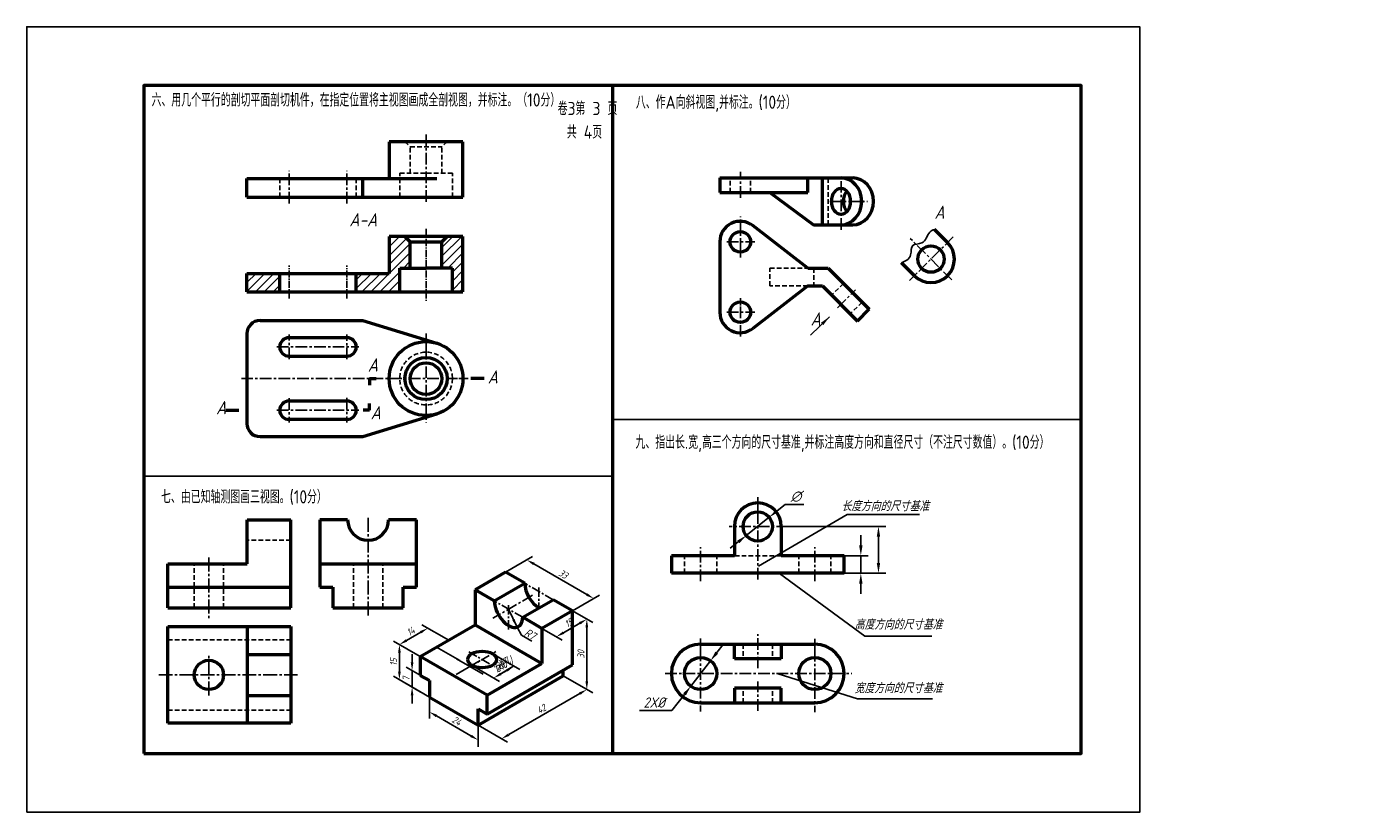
# Model space of a CAD drawing. Header units: millimetres. Extents: x 0 to 457, y 0 to 268.
import ezdxf

# ---------------------------------------------------------------- set-up
doc = ezdxf.new("R2010")
doc.units = ezdxf.units.MM
doc.header["$LTSCALE"] = 0.25
for name, pattern in [('CENTER', [50.8, 31.75, -6.35, 6.35, -6.35]), ('CENTER2', [28.575, 19.05, -3.175, 3.175, -3.175]), ('DASHED', [19.05, 12.7, -6.35]), ('HIDDEN', [9.525, 6.35, -3.175])]:
    doc.linetypes.add(name, pattern=pattern)
doc.layers.get('Defpoints').update_dxf_attribs({"lineweight": 25})
for name, color, linetype, lineweight in [('图层8', 5, 'Continuous', 25), ('答案层', 1, 'Continuous', 25), ('粗实线', 210, 'Continuous', 50), ('粗实线层', 7, 'Continuous', 50), ('虚线层', 7, 'DASHED', 25)]:
    doc.layers.add(name, color=color, linetype=linetype, lineweight=lineweight)
for name, color, linetype in [('尺寸层', 221, 'Continuous'), ('点画线层', 7, 'CENTER'), ('细实线', 7, 'Continuous'), ('细实线层', 7, 'Continuous')]:
    doc.layers.add(name, color=color, linetype=linetype)
doc.styles.add('工程字体', font='gbenor.shx', dxfattribs={"bigfont": 'gbcbig.shx'})
doc.styles.add('工程字体（斜）', font='gbeitc.shx', dxfattribs={"bigfont": 'gbcbig.shx'})
doc.styles.add('工程斜体', font='gbeitc.shx', dxfattribs={"bigfont": 'gbcbig.shx'})
doc.dimstyles.new('gb35', dxfattribs={"dimtxt": 3.5, "dimasz": 3.5, "dimexe": 2.5, "dimexo": 0, "dimgap": 1, "dimtad": 1, "dimtxsty": '工程斜体', "dimcen": 0, "dimadec": 0, "dimazin": 0, "dimtfac": 1, "dimtmove": 0, "dimatfit": 3, "dimfxl": 0, "dimarcsym": 0})

# ---------------------------------------------------------------- blocks, each defined once
blk = doc.blocks.new('*D40')
at = {"layer": 'Defpoints', "color": 0, "ltscale": 0.5}
for p in [(222.9, 210.83), (232.94, 205.03), (186.52, 189.83)]:
    blk.add_point(p, dxfattribs=at)
at = {"layer": '尺寸层', "color": 0, "lineweight": -2, "ltscale": 0.5}
for p, q in [((222.9, 210.83), (235.44, 203.58)), ((199.6, 185.78), (229.91, 203.28)), ((186.52, 189.83), (199.06, 182.58))]:
    blk.add_line(p, q, dxfattribs=at)
at = {"layer": '尺寸层', "color": 0, "ltscale": 0.5}
for points in [[(229.61, 203.78), (230.2, 202.77), (232.94, 205.03)], [(199.3, 186.28), (199.89, 185.27), (196.56, 184.03)]]:
    blk.add_solid(points, dxfattribs=at)
at = {"layer": '尺寸层', "color": 0, "ltscale": 0.5, "insert": (213.5, 196.69), "char_height": 3, "attachment_point": 5, "rotation": 30, "style": '工程字体（斜）'}
blk.add_mtext('42', dxfattribs=at)
blk = doc.blocks.new('*D41')
at = {"layer": 'Defpoints', "color": 0, "ltscale": 0.5}
for p in [(226.79, 238.58), (226.79, 208.58), (232.94, 205.03)]:
    blk.add_point(p, dxfattribs=at)
at = {"layer": '尺寸层', "color": 0, "lineweight": -2, "ltscale": 0.5}
for p, q in [((226.79, 238.58), (235.44, 233.58)), ((232.94, 231.53), (232.94, 208.53)), ((226.79, 208.58), (235.44, 203.58))]:
    blk.add_line(p, q, dxfattribs=at)
at = {"layer": '尺寸层', "color": 0, "ltscale": 0.5}
for points in [[(232.35, 231.53), (233.52, 231.53), (232.94, 235.03)], [(232.35, 208.53), (233.52, 208.53), (232.94, 205.03)]]:
    blk.add_solid(points, dxfattribs=at)
at = {"layer": '尺寸层', "color": 0, "ltscale": 0.5, "insert": (230.44, 220.03), "char_height": 3, "attachment_point": 5, "rotation": 90, "style": '工程字体（斜）'}
blk.add_mtext('30', dxfattribs=at)
blk = doc.blocks.new('*D42')
at = {"layer": 'Defpoints', "color": 0, "ltscale": 0.5}
for p in [(207.32, 260.33), (198.21, 255.08), (226.79, 238.58)]:
    blk.add_point(p, dxfattribs=at)
at = {"layer": '尺寸层', "color": 0, "lineweight": -2, "ltscale": 0.5}
for p, q in [((198.21, 255.08), (209.82, 261.78)), ((232.87, 245.58), (210.35, 258.58)), ((226.79, 238.58), (238.4, 245.28))]:
    blk.add_line(p, q, dxfattribs=at)
at = {"layer": '尺寸层', "color": 0, "ltscale": 0.5}
for points in [[(210.65, 259.09), (210.06, 258.08), (207.32, 260.33)], [(233.16, 246.09), (232.58, 245.08), (235.9, 243.83)]]:
    blk.add_solid(points, dxfattribs=at)
at = {"layer": '尺寸层', "color": 0, "ltscale": 0.5, "insert": (222.86, 254.25), "char_height": 3, "attachment_point": 5, "rotation": 330, "style": '工程字体（斜）'}
blk.add_mtext('33', dxfattribs=at)
blk = doc.blocks.new('*D43')
at = {"layer": 'Defpoints', "color": 0, "ltscale": 0.5}
for p in [(165.07, 231.21), (173.97, 226.08), (161.84, 219.08)]:
    blk.add_point(p, dxfattribs=at)
at = {"layer": '尺寸层', "color": 0, "lineweight": -2, "ltscale": 0.5}
for p, q in [((155.97, 225.96), (162.04, 229.46)), ((173.97, 226.08), (162.57, 232.66)), ((161.84, 219.08), (150.44, 225.66))]:
    blk.add_line(p, q, dxfattribs=at)
at = {"layer": '尺寸层', "color": 0, "ltscale": 0.5}
for points in [[(161.74, 229.97), (162.33, 228.96), (165.07, 231.21)], [(155.68, 226.47), (156.27, 225.46), (152.94, 224.21)]]:
    blk.add_solid(points, dxfattribs=at)
at = {"layer": '尺寸层', "color": 0, "ltscale": 0.5, "insert": (157.76, 229.88), "char_height": 3, "attachment_point": 5, "rotation": 30, "style": '工程字体（斜）'}
blk.add_mtext('14', dxfattribs=at)
blk = doc.blocks.new('*D38')
at = {"layer": 'Defpoints', "color": 0, "ltscale": 0.5}
for p in [(161.84, 219.08), (152.94, 209.21), (161.84, 204.08)]:
    blk.add_point(p, dxfattribs=at)
at = {"layer": '尺寸层', "color": 0, "lineweight": -2, "ltscale": 0.5}
for p, q in [((161.84, 219.08), (150.44, 225.66)), ((152.94, 220.71), (152.94, 212.71)), ((161.84, 204.08), (150.44, 210.66))]:
    blk.add_line(p, q, dxfattribs=at)
at = {"layer": '尺寸层', "color": 0, "ltscale": 0.5}
for points in [[(152.36, 220.71), (153.53, 220.71), (152.94, 224.21)], [(152.36, 212.71), (153.53, 212.71), (152.94, 209.21)]]:
    blk.add_solid(points, dxfattribs=at)
at = {"layer": '尺寸层', "color": 0, "ltscale": 0.5, "insert": (150.44, 216.71), "char_height": 3, "attachment_point": 5, "rotation": 90, "style": '工程字体（斜）'}
blk.add_mtext('15', dxfattribs=at)
blk = doc.blocks.new('*D44')
at = {"layer": 'Defpoints', "color": 0, "ltscale": 0.5}
for p in [(158.36, 206.09), (165.74, 208.83), (165.74, 201.83)]:
    blk.add_point(p, dxfattribs=at)
at = {"layer": '尺寸层', "color": 0, "lineweight": -2, "ltscale": 0.5}
for p, q in [((158.36, 216.59), (158.36, 220.09)), ((165.74, 208.83), (155.86, 214.53)), ((158.36, 213.09), (158.36, 206.09)), ((165.74, 201.83), (155.86, 207.53)), ((158.36, 202.59), (158.36, 199.09))]:
    blk.add_line(p, q, dxfattribs=at)
at = {"layer": '尺寸层', "color": 0, "ltscale": 0.5}
for points in [[(157.77, 216.59), (158.94, 216.59), (158.36, 213.09)], [(157.77, 202.59), (158.94, 202.59), (158.36, 206.09)]]:
    blk.add_solid(points, dxfattribs=at)
at = {"layer": '尺寸层', "color": 0, "ltscale": 0.5, "insert": (155.86, 209.59), "char_height": 3, "attachment_point": 5, "rotation": 90, "style": '工程字体（斜）'}
blk.add_mtext('7', dxfattribs=at)
blk = doc.blocks.new('*D39')
at = {"layer": 'Defpoints', "color": 0, "ltscale": 0.5}
for p in [(165.74, 201.83), (165.74, 195.51), (186.52, 189.83)]:
    blk.add_point(p, dxfattribs=at)
at = {"layer": '尺寸层', "color": 0, "lineweight": -2, "ltscale": 0.5}
for p, q in [((165.74, 201.83), (165.74, 192.63)), ((183.49, 185.26), (168.77, 193.76)), ((186.52, 189.83), (186.52, 180.63))]:
    blk.add_line(p, q, dxfattribs=at)
at = {"layer": '尺寸层', "color": 0, "ltscale": 0.5}
for points in [[(169.06, 194.27), (168.48, 193.26), (165.74, 195.51)], [(183.78, 185.77), (183.2, 184.76), (186.52, 183.51)]]:
    blk.add_solid(points, dxfattribs=at)
at = {"layer": '尺寸层', "color": 0, "ltscale": 0.5, "insert": (177.38, 191.68), "char_height": 3, "attachment_point": 5, "rotation": 330, "style": '工程字体（斜）'}
blk.add_mtext('24', dxfattribs=at)
blk = doc.blocks.new('*D45')
at = {"layer": 'Defpoints', "color": 0, "ltscale": 0.5}
for p in [(226.79, 238.58), (232.94, 235.03), (213.8, 231.08)]:
    blk.add_point(p, dxfattribs=at)
at = {"layer": '尺寸层', "color": 0, "lineweight": -2, "ltscale": 0.5}
for p, q in [((226.79, 238.58), (235.44, 233.58)), ((213.8, 231.08), (222.45, 226.08)), ((222.98, 229.28), (229.91, 233.28))]:
    blk.add_line(p, q, dxfattribs=at)
at = {"layer": '尺寸层', "color": 0, "ltscale": 0.5}
for points in [[(229.61, 233.78), (230.2, 232.77), (232.94, 235.03)], [(222.69, 229.78), (223.27, 228.77), (219.95, 227.53)]]:
    blk.add_solid(points, dxfattribs=at)
at = {"layer": '尺寸层', "color": 0, "ltscale": 0.5, "insert": (225.19, 233.44), "char_height": 3, "attachment_point": 5, "rotation": 30, "style": '工程字体（斜）'}
blk.add_mtext('15', dxfattribs=at)
blk = doc.blocks.new('*D46')
at = {"layer": 'Defpoints', "color": 0, "ltscale": 0.5}
for p in [(192.59, 220.33), (183.93, 215.33), (201.87, 214.96)]:
    blk.add_point(p, dxfattribs=at)
at = {"layer": '尺寸层', "color": 0, "lineweight": -2, "ltscale": 0.5}
for p, q in [((192.59, 220.33), (204.37, 213.52)), ((183.93, 215.33), (195.71, 208.52)), ((196.24, 211.71), (198.84, 213.21))]:
    blk.add_line(p, q, dxfattribs=at)
at = {"layer": '尺寸层', "color": 0, "ltscale": 0.5}
for points in [[(195.95, 212.22), (196.53, 211.21), (193.21, 209.96)], [(198.55, 213.72), (199.13, 212.71), (201.87, 214.96)]]:
    blk.add_solid(points, dxfattribs=at)
at = {"layer": '尺寸层', "color": 0, "ltscale": 0.5, "insert": (196.29, 214.63), "char_height": 3, "attachment_point": 5, "rotation": 30, "style": '工程字体（斜）'}
blk.add_mtext('%%C10', dxfattribs=at)
blk = doc.blocks.new('kkk')
at = {"layer": '尺寸层', "color": 7, "ltscale": 0.5}
for p, q in [((37.266, 31.286), (39.231, 27.881)), ((39.231, 27.881), (43.561, 25.381))]:
    blk.add_line(p, q, dxfattribs=at)
at = {"layer": '点画线层', "color": 7, "ltscale": 0.5}
for p, q in [((52.681, 42.986), (40.557, 49.986)), ((46.619, 48.142), (46.619, 39.486)), ((39.691, 35.486), (27.566, 42.486)), ((33.628, 40.642), (33.628, 30.146)), ((16.411, 14.046), (28.179, 20.84)), ((16.621, 20.805), (27.906, 14.29))]:
    blk.add_line(p, q, dxfattribs=at)
at = {"layer": '粗实线层', "color": 7, "ltscale": 0.5}
for p, q in [((32.329, 54.736), (19.339, 47.236)), ((40.557, 49.986), (32.329, 54.736)), ((19.339, 47.236), (19.339, 32.236)), ((27.566, 42.486), (19.339, 47.236)), ((27.566, 42.486), (40.557, 49.986)), ((39.691, 35.486), (52.681, 42.986)), ((60.908, 38.236), (52.681, 42.986)), ((47.918, 30.736), (39.691, 35.486)), ((60.908, 38.236), (47.918, 30.736)), ((60.908, 15.236), (60.908, 38.236)), ((-4.044, 18.736), (19.339, 32.236)), ((19.339, 32.236), (47.918, 15.736)), ((47.918, 30.736), (47.918, 15.736)), ((-4.044, 18.736), (-4.044, 10.736)), ((24.535, 2.236), (-4.044, 18.736)), ((24.535, 2.236), (47.918, 15.736)), ((24.535, -5.764), (60.908, 15.236)), ((57.011, 10.486), (57.011, 12.986)), ((-4.044, 10.736), (-0.147, 8.486)), ((-0.147, 8.486), (-0.147, 1.486)), ((20.638, -10.514), (57.011, 10.486)), ((-0.147, 1.486), (20.638, -10.514)), ((24.535, -5.764), (24.535, 2.236)), ((20.638, -10.514), (20.638, -3.514)), ((20.638, -3.514), (24.535, -5.764))]:
    blk.add_line(p, q, dxfattribs=at)
for centre, end_param in [((46.619, 46.486), 5.4977871), ((33.628, 38.986), 7.0685835)]:
    blk.add_ellipse(centre, major_axis=(4.287, -7.425), ratio=0.5773503, start_param=3.9269908, end_param=end_param, dxfattribs=at)
blk.add_ellipse((22.37, 17.486), major_axis=(-6.124, 0), ratio=0.5773503, dxfattribs=at)
at = {"layer": '尺寸层', "color": 7, "ltscale": 0.5, "insert": (41.752, 30.973), "char_height": 3.5, "width": 7.79091, "attachment_point": 1, "rotation": 330, "style": '工程斜体'}
blk.add_mtext('R7', dxfattribs=at)
at = {"layer": '尺寸层', "color": 7, "ltscale": 0.5}
for p1, p2, distance, picture, middle in [((60.908, 38.236), (32.329, 54.736), -9.107, '*D42', (56.976, 53.909)), ((47.918, 30.736), (60.908, 38.236), -6.144, '*D45', (59.307, 33.104)), ((60.908, 38.236), (60.908, 8.236), 6.144, '*D41', (64.552, 19.689)), ((-4.044, 18.736), (8.081, 25.736), 8.899, '*D43', (-8.13, 29.539)), ((-4.044, 18.736), (-4.044, 3.736), -8.899, '*D38', (-15.443, 16.374)), ((-0.147, 8.486), (-0.147, 1.486), -7.381, '*D44', (-10.028, 9.247)), ((20.638, -10.514), (57.011, 10.486), -10.041, '*D40', (47.615, -3.646)), ((20.638, -10.514), (-0.147, 1.486), 5.465, '*D39', (11.496, -8.66))]:
    dim = blk.add_aligned_dim(p1=p1, p2=p2, distance=distance, dimstyle='gb35', dxfattribs=at)
    dim.commit()
    dim.dimension.update_dxf_attribs({"geometry": picture, "text_midpoint": middle, "insert": (-165.886, -200.34)})
dim = blk.add_aligned_dim(p1=(18.04, 14.986), p2=(26.7, 19.986), distance=-9.285, text='%%C10', dimstyle='gb35', dxfattribs=at)
dim.commit()
dim.dimension.update_dxf_attribs({"geometry": '*D46', "text_midpoint": (30.405, 14.29), "insert": (-165.886, -200.34)})
blk.add_leader([(37.266, 31.286), (33.628, 38.986)], dimstyle='gb35', override={"dimgap": 1, "dimtad": 0}, dxfattribs=at)

msp = doc.modelspace()

# ---------------------------------------------------------------- hatches: boundary and pattern name
at = {"layer": '答案层', "ltscale": 0.5}
h = msp.add_hatch(dxfattribs=at)
h.set_pattern_fill('ANSI31', color=6, scale=0.675, style=0)
h.set_pattern_definition([(45, (30.8908, -69.649), (-1.515418, 1.515418), [])])
h.paths.add_polyline_path([(75.14, 183.87), (75.14, 177.57), (86.39, 177.57), (86.39, 183.87)])
h.paths.add_polyline_path([(112.49, 183.87), (112.49, 177.57), (127.34, 177.57), (127.34, 185.67), (130.94, 185.67), (130.94, 194.67), (129.14, 196.47), (123.74, 196.47), (123.74, 183.87)])
h.paths.add_polyline_path([(145.34, 185.67), (145.34, 177.57), (148.94, 177.57), (148.94, 196.47), (143.54, 196.47), (141.74, 194.67), (141.74, 185.67)])

# ---------------------------------------------------------------- linework, layer by layer
at = {"color": 7}
msp.add_lwpolyline([(0, 0), (380, 0), (380, 268), (0, 268)], close=True, dxfattribs=at)
at = {"layer": '点画线层', "color": 7, "ltscale": 0.5}
for p, q in [((136.34, 231.29), (136.34, 207.86)), ((89.54, 207.66), (89.54, 218.9)), ((109.34, 207.66), (109.34, 218.9)), ((243.65, 209.61), (243.65, 218.56)), ((278.02, 198.7), (278.02, 217.54)), ((274.19, 208.43), (287.12, 208.43)), ((243.65, 191.94), (243.65, 203.22)), ((239.05, 194.62), (248.61, 194.62)), ((276.88, 172.11), (282.97, 178.21)), ((239.05, 170.62), (248.61, 170.62)), ((243.65, 162.27), (243.65, 172.94)), ((89.54, 154.64), (89.54, 162.97)), ((109.34, 154.54), (109.34, 162.97)), ((85.4, 158.77), (113.37, 158.77)), ((136.34, 158.49), (136.34, 132.99)), ((73.27, 147.97), (147.53, 147.97)), ((85.4, 137.17), (113.37, 137.17)), ((89.54, 141.29), (89.54, 132.97)), ((109.34, 141.4), (109.34, 132.97)), ((259.95, 97.53), (239.81, 97.53)), ((249.6, 79.4), (249.6, 99.97)), ((230.1, 78.89), (230.1, 90.43)), ((269.1, 78.89), (269.1, 90.43)), ((172.71, 74.04), (159.11, 66.19)), ((249.6, 49.1), (249.6, 60.72)), ((230.1, 55.51), (230.1, 34.32)), ((269.1, 55.35), (269.1, 34.17)), ((217.95, 47.32), (281.68, 47.32)), ((249.6, 34.61), (249.6, 44.65))]:
    msp.add_line(p, q, dxfattribs=at)
at = {"layer": '点画线层', "color": 1, "ltscale": 0.5}
for p, q in [((316.36, 196.34), (301.45, 181.43)), ((315.85, 181.61), (301.67, 195.79))]:
    msp.add_line(p, q, dxfattribs=at)
at = {"layer": '点画线层', "color": 7}
for p, q in [((136.34, 158.49), (136.34, 163.32)), ((147.53, 147.97), (150.71, 147.97)), ((249.6, 99.97), (249.6, 107.53)), ((230.1, 55.51), (230.1, 59.3)), ((269.1, 55.35), (269.1, 59.13))]:
    msp.add_line(p, q, dxfattribs=at)
at = {"layer": '答案层', "linetype": 'CENTER2', "ltscale": 0.5}
for p, q in [((136.34, 199.08), (136.34, 174.37)), ((89.54, 175.33), (89.54, 186.57)), ((109.34, 175.33), (109.34, 186.57))]:
    msp.add_line(p, q, dxfattribs=at)
at = {"layer": '答案层', "lineweight": 50}
for p, q in [((314.4, 194.37), (309.93, 198.84)), ((148.94, 196.47), (123.74, 196.47)), ((123.74, 196.47), (123.74, 183.87)), ((129.14, 196.47), (130.94, 194.67)), ((130.94, 185.67), (130.94, 194.67)), ((130.94, 194.67), (141.74, 194.67)), ((143.54, 196.47), (141.74, 194.67)), ((141.74, 185.67), (141.74, 194.67)), ((148.94, 177.57), (148.94, 196.47)), ((303.08, 183.06), (298.72, 187.42)), ((75.14, 177.57), (75.14, 183.87)), ((75.14, 183.87), (123.74, 183.87)), ((86.39, 177.57), (86.39, 183.87)), ((112.49, 177.57), (112.49, 183.87)), ((127.34, 177.57), (127.34, 185.67)), ((127.34, 185.67), (136.34, 185.67)), ((145.34, 185.67), (136.34, 185.67)), ((145.34, 177.57), (145.34, 185.67)), ((75.14, 177.57), (148.94, 177.57)), ((117.07, 147.97), (117.07, 145.72)), ((117.07, 147.97), (119.32, 147.97)), ((156.18, 147.97), (151.68, 147.97)), ((67.92, 137.17), (72.42, 137.17)), ((117.07, 137.17), (114.82, 137.17)), ((117.07, 137.17), (117.07, 139.42)), ((75.2, 99.77), (90.2, 99.77)), ((75.2, 84.77), (75.2, 99.77)), ((90.2, 69.77), (90.2, 99.77)), ((100.06, 99.77), (100.06, 76.77)), ((109.56, 99.77), (100.06, 99.77)), ((133.06, 99.77), (123.56, 99.77)), ((133.06, 76.77), (133.06, 99.77)), ((48.2, 84.77), (75.2, 84.77)), ((48.2, 69.77), (48.2, 84.77)), ((100.06, 84.77), (133.06, 84.77)), ((48.2, 76.77), (90.2, 76.77)), ((100.06, 76.77), (104.56, 76.77)), ((104.56, 76.77), (104.56, 69.77)), ((128.56, 69.77), (128.56, 76.77)), ((128.56, 76.77), (133.06, 76.77)), ((48.2, 69.77), (90.2, 69.77)), ((104.56, 69.77), (128.56, 69.77)), ((48.2, 63.33), (90.2, 63.33)), ((48.2, 30.33), (48.2, 63.33)), ((75.2, 63.33), (75.2, 30.33)), ((90.2, 63.33), (90.2, 30.33)), ((75.2, 53.83), (90.2, 53.83)), ((75.2, 39.83), (90.2, 39.83)), ((90.2, 30.33), (48.2, 30.33))]:
    msp.add_line(p, q, dxfattribs=at)
at = {"layer": '答案层', "linetype": 'CENTER2'}
for p, q in [((116.56, 67.14), (116.56, 100.89)), ((62.2, 86.87), (62.2, 66.12)), ((62.2, 39.82), (62.2, 53.74)), ((45.04, 46.83), (92.39, 46.83))]:
    msp.add_line(p, q, dxfattribs=at)
at = {"layer": '答案层'}
for p, q in [((245.69, 94.42), (253.51, 100.65)), ((249.81, 83.97), (280.07, 101.59)), ((258.99, 105.01), (256.25, 102.83)), ((265.38, 105.01), (258.99, 105.01)), ((280.07, 101.59), (304.78, 101.59)), ((259.95, 97.53), (293.31, 97.53)), ((242.95, 92.24), (240.21, 90.06)), ((284.79, 91.03), (284.79, 94.53)), ((290.81, 85.03), (290.81, 94.03)), ((279.1, 87.53), (287.29, 87.53)), ((284.79, 81.53), (284.79, 87.53)), ((257, 81.42), (286.18, 60.11)), ((279.1, 81.53), (287.29, 81.53)), ((284.79, 78.03), (284.79, 74.53)), ((286.79, 81.53), (293.31, 81.53)), ((286.18, 60.11), (309.09, 60.11)), ((235.61, 54.44), (237.76, 57.21)), ((233.47, 51.67), (226.73, 42.98)), ((256.55, 47.21), (283.7, 38.69)), ((220.3, 34.68), (224.59, 40.21)), ((283.7, 38.69), (309.28, 38.69)), ((209.24, 34.68), (220.3, 34.68))]:
    msp.add_line(p, q, dxfattribs=at)
at = {"layer": '答案层', "linetype": 'HIDDEN'}
for p, q in [((90.2, 92.77), (75.2, 92.77)), ((57.2, 69.77), (57.2, 84.77)), ((67.2, 69.77), (67.2, 84.77)), ((111.56, 69.77), (111.56, 84.77)), ((121.56, 69.77), (121.56, 84.77)), ((48.2, 58.83), (90.2, 58.83)), ((48.2, 34.83), (90.2, 34.83))]:
    msp.add_line(p, q, dxfattribs=at)
at = {"layer": '答案层', "lineweight": 50}
for centre, radius in [((308.74, 188.72), 4.5), ((62.2, 46.83), 5)]:
    msp.add_circle(centre, radius, dxfattribs=at)
for centre, radius, start, end in [((308.74, 188.72), 8, 225, 45), ((116.56, 99.77), 7, 180, 0)]:
    msp.add_arc(centre, radius, start, end, dxfattribs=at)
at = {"layer": '答案层'}
msp.add_open_spline([(309.93, 198.84), (309.33, 198.65), (307.5, 197.69), (306.8, 193.48), (301.62, 194.22), (302.26, 190.29), (300.78, 188.34), (299.27, 187.74), (298.72, 187.42)], degree=3, knots=[2.7415, 2.7415, 2.7415, 2.7415, 4.625182, 9.246865, 12.473224, 15.783452, 18.010562, 19.799986, 19.799986, 19.799986, 19.799986], dxfattribs=at)
for points in [[(255.89, 103.29), (256.61, 102.37), (253.51, 100.65)], [(290.23, 94.03), (291.4, 94.03), (290.81, 97.53)], [(242.59, 92.7), (243.31, 91.78), (245.69, 94.42)], [(284.21, 91.03), (285.37, 91.03), (284.79, 87.53)], [(290.23, 85.03), (291.4, 85.03), (290.81, 81.53)], [(284.21, 78.03), (285.37, 78.03), (284.79, 81.53)], [(235.15, 54.8), (236.07, 54.08), (233.47, 51.67)], [(224.13, 40.57), (225.05, 39.85), (226.73, 42.98)]]:
    msp.add_solid(points, dxfattribs=at)
at = {"layer": '粗实线', "color": 7}
msp.add_line((200, 248), (200, 20), dxfattribs=at)
msp.add_lwpolyline([(40, 20), (360, 20), (360, 248), (40, 248)], close=True, dxfattribs=at)
at = {"layer": '粗实线层', "color": 7, "ltscale": 0.5}
for p, q in [((148.94, 228.8), (123.74, 228.8)), ((123.74, 228.8), (123.74, 216.2)), ((148.94, 209.9), (148.94, 228.8)), ((75.14, 209.9), (75.14, 216.2)), ((75.14, 216.2), (140.03, 216.2)), ((114.74, 209.9), (114.74, 216.2)), ((236.65, 216.43), (236.65, 211.43)), ((236.65, 216.43), (282.02, 216.43)), ((266.65, 211.43), (266.65, 216.43)), ((271.72, 200.43), (271.72, 216.43)), ((236.65, 211.43), (266.65, 211.43)), ((253.69, 211.43), (268.65, 200.43)), ((75.14, 209.9), (148.94, 209.9)), ((266.65, 185.62), (247.95, 200.14)), ((268.65, 200.43), (282.02, 200.43)), ((236.65, 194.62), (236.65, 170.62)), ((266.65, 185.62), (272.72, 185.62)), ((266.65, 185.62), (272.72, 185.62)), ((266.65, 185.62), (273.65, 185.62)), ((273.65, 185.62), (287.67, 171.6)), ((266.65, 179.62), (247.95, 165.09)), ((266.65, 179.62), (270.65, 179.62)), ((266.65, 179.62), (271.65, 179.62)), ((271.65, 179.62), (283.67, 167.6)), ((283.67, 167.6), (287.67, 171.6)), ((79.64, 167.77), (114.74, 167.77)), ((114.74, 167.77), (140.03, 160.01)), ((75.14, 163.27), (75.14, 132.67)), ((109.34, 161.92), (89.54, 161.92)), ((89.54, 155.62), (109.34, 155.62)), ((89.54, 140.32), (109.34, 140.32)), ((109.34, 134.02), (89.54, 134.02)), ((114.74, 128.17), (140.03, 135.92)), ((79.64, 128.17), (114.74, 128.17)), ((241.6, 97.53), (241.6, 87.53)), ((257.6, 97.53), (257.6, 87.53)), ((241.6, 87.53), (220.1, 87.53)), ((220.1, 87.53), (220.1, 81.53)), ((279.1, 87.53), (257.6, 87.53)), ((279.1, 81.53), (279.1, 87.53)), ((279.1, 81.53), (220.1, 81.53)), ((230.1, 57.32), (269.1, 57.32)), ((241.6, 52.32), (241.6, 57.32)), ((257.6, 57.32), (257.6, 52.32)), ((257.6, 52.32), (241.6, 52.32)), ((257.6, 42.32), (241.6, 42.32)), ((241.6, 42.32), (241.6, 37.32)), ((257.6, 37.32), (257.6, 42.32)), ((230.1, 37.32), (269.1, 37.32))]:
    msp.add_line(p, q, dxfattribs=at)
for centre, radius in [((243.65, 194.62), 3.5), ((243.65, 170.62), 3.5), ((136.34, 147.97), 12.6), ((136.34, 147.97), 7.2), ((136.34, 147.97), 5.4), ((249.6, 97.53), 5), ((230.1, 47.32), 5.5), ((269.1, 47.32), 5.5)]:
    msp.add_circle(centre, radius, dxfattribs=at)
for centre, radius, start, end in [((243.65, 194.62), 7, 52.1648, 180), ((243.65, 170.62), 7, 180, 307.8352), ((79.64, 163.27), 4.5, 90, 180), ((89.54, 158.77), 3.15, 90, 270), ((109.34, 158.77), 3.15, 270, 90), ((89.54, 137.17), 3.15, 90, 270), ((109.34, 137.17), 3.15, 270, 90), ((79.64, 132.67), 4.5, 180, 270), ((249.6, 97.53), 8, 0, 180), ((230.1, 47.32), 10, 90, 270), ((269.1, 47.32), 10, 270, 90)]:
    msp.add_arc(centre, radius, start, end, dxfattribs=at)
at = {"layer": '粗实线层'}
for centre, major_axis, ratio, start_param, end_param in [((278.02, 208.43), (0, 8), 0.883883, 3.141593, 6.283185), ((282.02, 208.43), (0, 8), 0.883883, 3.141593, 6.283185), ((282.02, 208.43), (0, -4.5), 0.707107, 3.821266, 5.603511)]:
    msp.add_ellipse(centre, major_axis=major_axis, ratio=ratio, start_param=start_param, end_param=end_param, dxfattribs=at)
msp.add_ellipse((278.02, 208.43), major_axis=(0, -4.5), ratio=0.707107, dxfattribs=at)
at = {"layer": '细实线', "color": 7}
for p, q in [((200, 134), (360, 134)), ((40, 114.66), (200, 114.66))]:
    msp.add_line(p, q, dxfattribs=at)
at = {"layer": '细实线层'}
for p, q in [((243.65, 191.94), (243.65, 189.27)), ((243.65, 172.94), (243.65, 175.39)), ((139.95, 56.32), (147.91, 51.72)), ((146.61, 46.97), (154.84, 51.72)), ((146.78, 52.38), (155.81, 47.16)), ((162.17, 47.49), (165.96, 49.68))]:
    msp.add_line(p, q, dxfattribs=at)
at = {"layer": '虚线层', "color": 7, "ltscale": 0.5}
for p, q in [((129.14, 228.8), (130.94, 227)), ((143.54, 228.8), (141.74, 227)), ((130.94, 218), (130.94, 227)), ((130.94, 227), (141.74, 227)), ((141.74, 218), (141.74, 227)), ((86.39, 209.9), (86.39, 216.2)), ((112.49, 209.9), (112.49, 216.2)), ((127.34, 209.9), (127.34, 218)), ((127.34, 218), (136.34, 218)), ((145.34, 218), (136.34, 218)), ((145.34, 209.9), (145.34, 218)), ((240.15, 211.43), (240.15, 216.43)), ((247.15, 211.43), (247.15, 216.43)), ((273.65, 200.43), (273.65, 216.43)), ((253.69, 179.62), (253.69, 185.62)), ((253.69, 185.62), (266.65, 185.62)), ((268.69, 185.62), (268.69, 179.62)), ((266.65, 179.62), (253.69, 179.62)), ((278.83, 180.43), (274.83, 176.43)), ((285.2, 174.07), (281.2, 170.07)), ((224.6, 81.53), (224.6, 87.53)), ((235.6, 81.53), (235.6, 87.53)), ((257.6, 87.53), (241.6, 87.53)), ((263.6, 81.53), (263.6, 87.53)), ((274.6, 81.53), (274.6, 87.53)), ((244.6, 57.32), (244.6, 52.32)), ((254.6, 57.32), (254.6, 52.32)), ((244.6, 37.32), (244.6, 42.32)), ((254.6, 37.32), (254.6, 42.32))]:
    msp.add_line(p, q, dxfattribs=at)
msp.add_circle((136.34, 147.97), 9, dxfattribs=at)

# ---------------------------------------------------------------- block references
at = {"layer": '细实线层', "color": 7, "xscale": 0.7999999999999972, "yscale": 0.8000000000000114, "zscale": 0.8}
msp.add_blockref('kkk', (137.59, 38.11), dxfattribs=at)

# ---------------------------------------------------------------- texts
at = {"layer": '图层8', "color": 7, "style": '工程字体'}
for s, p in [('六、用几个平行的剖切平面剖切机件，在指定位置将主视图画成全剖视图，并标注。（10分）', (42.62, 240.78)), ('八、作A向斜视图,并标注。(10分）', (208, 240)), ('九、指出长.宽,高三个方向的尺寸基准,并标注高度方向和直径尺寸（不注尺寸数值）。(10分）', (207.85, 124)), ('七、由已知轴测图画三视图。(10分）', (45.86, 105.36))]:
    msp.add_text(s, height=4.5, dxfattribs=at).set_placement(p)
at = {"layer": '尺寸层', "color": 7, "ltscale": 0.5, "insert": (162.81, 50.43), "char_height": 2.5, "attachment_point": 5, "rotation": 30, "style": '工程字体（斜）'}
msp.add_mtext('(通孔)', dxfattribs=at)
at = {"layer": '答案层', "color": 1, "ltscale": 0.5, "style": '工程斜体'}
msp.add_text('A', height=4.5, dxfattribs=at).set_placement((309.92, 202.48))
at = {"layer": '答案层', "ltscale": 0.5, "style": '工程斜体'}
for s, p in [('A-A', (110.12, 199.91)), ('A', (116.45, 150.35)), ('A', (157.4, 146.28)), ('A', (64.65, 135.79)), ('A', (117.42, 134.06))]:
    msp.add_text(s, height=4.5, dxfattribs=at).set_placement(p)
at = {"layer": '答案层', "char_height": 3.5, "attachment_point": 5, "style": '工程字体（斜）'}
for s, insert in [('∅', (262.69, 107.76)), ('长度方向的尺寸基准', (293.11, 104.46)), ('高度方向的尺寸基准', (297.62, 64.06)), ('宽度方向的尺寸基准', (297.62, 42.34)), ('2X%%C', (214.27, 37.43))]:
    msp.add_mtext(s, dxfattribs=dict(at, insert=insert))
at = {"layer": '细实线', "color": 7, "style": '工程字体'}
for s, p in [('卷3第 3 页', (181.29, 237.87)), ('共 4页', (184.38, 229.83))]:
    msp.add_text(s, height=4.5, dxfattribs=at).set_placement(p)
at = {"layer": '细实线层', "ltscale": 0.5, "style": '工程斜体'}
msp.add_text('A', height=4.5, rotation=359.6864, dxfattribs=at).set_placement((267.65, 166.06))

# ---------------------------------------------------------------- leaders
at = {"layer": '细实线层', "ltscale": 0.5}
msp.add_leader([(274.05, 169.05), (267.65, 162.72)], dimstyle='gb35', override={"dimtad": 0}, dxfattribs=at)

doc.saveas('drawing.dxf')
